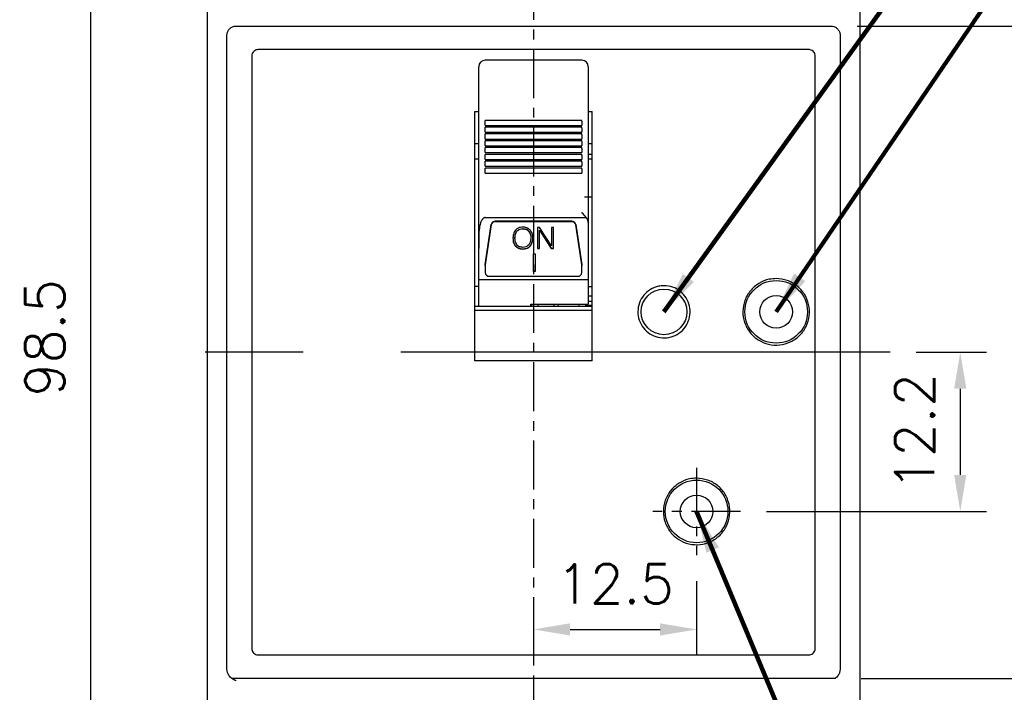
# Model space of a CAD drawing. Extents: x 2148 to 6475, y -907 to 1504.
# Tile 33 of 44: x 5572 to 5647, y 1271 to 1322. Entities that reach past the tile are written whole.
import ezdxf

# ---------------------------------------------------------------- set-up
doc = ezdxf.new("R2010")
doc.units = 0
doc.header["$LTSCALE"] = 3
doc.header["$MEASUREMENT"] = 0
doc.linetypes.add('CENTER', pattern=[2, 1.25, -0.25, 0.25, -0.25])
doc.layers.get('0').update_dxf_attribs({"linetype": 'CONTINUOUS'})
doc.layers.get('Defpoints').update_dxf_attribs({"linetype": 'CONTINUOUS'})
doc.layers.add('cen', color=1, linetype='CENTER')
doc.layers.add('di', color=3, linetype='CONTINUOUS')
doc.styles.add('KIM', font='ROMANS.shx', dxfattribs={"height": 5, "bigfont": 'GSG1.shx'})
doc.styles.get("Standard").update_dxf_attribs({"font": 'romans.shx', "height": 3, "bigfont": 'ghs.shx'})
doc.dimstyles.get("Standard").update_dxf_attribs({"dimtxt": 0.18, "dimasz": 0.18, "dimexe": 0.18, "dimexo": 0.0625, "dimgap": 0.09, "dimtad": 0, "dimtih": 1, "dimtoh": 1, "dimdec": 4, "dimzin": 0, "dimdsep": 46, "dimtxsty": 'Standard', "dimcen": 0.09, "dimadec": 0, "dimazin": 0, "dimtfac": 1, "dimtdec": 4, "dimtofl": 0, "dimtmove": 0, "dimatfit": 3, "dimfxl": 0, "dimtolj": 1, "dimtzin": 0, "dimarcsym": 0})
doc.dimstyles.new('STANDARD$0', dxfattribs={"dimtxt": 5, "dimasz": 5, "dimexe": 1, "dimexo": 2, "dimgap": 2, "dimtad": 1, "dimdec": 4, "dimzin": 12, "dimdsep": 46, "dimtxsty": 'KIM', "dimcen": -1, "dimdle": 0.1, "dimadec": 0, "dimazin": 0, "dimtfac": 1, "dimtdec": 4, "dimtmove": 0, "dimatfit": 3, "dimfxl": 0, "dimtolj": 1, "dimtzin": 0, "dimarcsym": 0})

# ---------------------------------------------------------------- blocks, each defined once
blk = doc.blocks.new('*D167')
at = {"layer": 'Defpoints', "color": 0}
for p in [(5586.92, 1346.868), (5577.158, 1248.268), (5611.12, 1248.268)]:
    blk.add_point(p, dxfattribs=at)
at = {"layer": 'di'}
for p, q in [((5584.92, 1346.868), (5575.158, 1346.868)), ((5577.158, 1344.068), (5577.158, 1251.068)), ((5609.12, 1248.268), (5575.158, 1248.268))]:
    blk.add_line(p, q, dxfattribs=at)
for points in [[(5576.691, 1344.068), (5577.624, 1344.068), (5577.158, 1346.868)], [(5576.691, 1251.068), (5577.624, 1251.068), (5577.158, 1248.268)]]:
    blk.add_solid(points, dxfattribs=at)
at = {"layer": 'di', "insert": (5573.658, 1297.968), "char_height": 3, "attachment_point": 5, "rotation": 90}
blk.add_mtext('\\A1;98.5', dxfattribs=at)
blk = doc.blocks.new('*D168')
at = {"layer": 'Defpoints', "color": 0}
for p in [(5633.92, 1321.868), (5634.234, 1271.868), (5653.831, 1271.868)]:
    blk.add_point(p, dxfattribs=at)
at = {"layer": 'di'}
for p, q in [((5635.92, 1321.868), (5655.831, 1321.868)), ((5653.831, 1319.068), (5653.831, 1274.668)), ((5636.234, 1271.868), (5655.831, 1271.868))]:
    blk.add_line(p, q, dxfattribs=at)
for points in [[(5653.364, 1319.068), (5654.298, 1319.068), (5653.831, 1321.868)], [(5653.364, 1274.668), (5654.298, 1274.668), (5653.831, 1271.868)]]:
    blk.add_solid(points, dxfattribs=at)
at = {"layer": 'di', "insert": (5650.331, 1296.868), "char_height": 3, "attachment_point": 5, "rotation": 90}
blk.add_mtext('\\A1;50', dxfattribs=at)
blk = doc.blocks.new('*D169')
at = {"layer": 'Defpoints', "color": 0}
for p in [(5626.897, 1336.868), (5626.897, 1256.868), (5673.831, 1256.868)]:
    blk.add_point(p, dxfattribs=at)
at = {"layer": 'di'}
for p, q in [((5628.897, 1336.868), (5675.831, 1336.868)), ((5673.831, 1334.068), (5673.831, 1259.668)), ((5628.897, 1256.868), (5675.831, 1256.868))]:
    blk.add_line(p, q, dxfattribs=at)
for points in [[(5673.364, 1334.068), (5674.298, 1334.068), (5673.831, 1336.868)], [(5673.364, 1259.668), (5674.298, 1259.668), (5673.831, 1256.868)]]:
    blk.add_solid(points, dxfattribs=at)
at = {"layer": 'di', "insert": (5670.331, 1296.868), "char_height": 3, "attachment_point": 5, "rotation": 90}
blk.add_mtext('\\A1;80', dxfattribs=at)
blk = doc.blocks.new('*D170')
at = {"layer": 'Defpoints', "color": 0}
for p in [(5635.42, 1328.868), (5635.42, 1264.868), (5663.831, 1264.868)]:
    blk.add_point(p, dxfattribs=at)
at = {"layer": 'di'}
for p, q in [((5637.42, 1328.868), (5665.831, 1328.868)), ((5663.831, 1326.068), (5663.831, 1267.668)), ((5637.42, 1264.868), (5665.831, 1264.868))]:
    blk.add_line(p, q, dxfattribs=at)
for points in [[(5663.364, 1326.068), (5664.298, 1326.068), (5663.831, 1328.868)], [(5663.364, 1267.668), (5664.298, 1267.668), (5663.831, 1264.868)]]:
    blk.add_solid(points, dxfattribs=at)
at = {"layer": 'di', "insert": (5660.331, 1296.868), "char_height": 3, "attachment_point": 5, "rotation": 90}
blk.add_mtext('\\A1;64', dxfattribs=at)
blk = doc.blocks.new('*D160')
at = {"layer": 'Defpoints', "color": 0}
for p in [(5638.457, 1296.868), (5626.975, 1284.668), (5643.831, 1284.668)]:
    blk.add_point(p, dxfattribs=at)
at = {"layer": 'di'}
for p, q in [((5640.457, 1296.868), (5645.831, 1296.868)), ((5643.831, 1294.068), (5643.831, 1287.468)), ((5628.975, 1284.668), (5645.831, 1284.668))]:
    blk.add_line(p, q, dxfattribs=at)
for points in [[(5643.364, 1294.068), (5644.298, 1294.068), (5643.831, 1296.868)], [(5643.364, 1287.468), (5644.298, 1287.468), (5643.831, 1284.668)]]:
    blk.add_solid(points, dxfattribs=at)
at = {"layer": 'di', "insert": (5640.331, 1290.768), "char_height": 3, "attachment_point": 5, "rotation": 90}
blk.add_mtext('\\A1;12.2', dxfattribs=at)
blk = doc.blocks.new('*D161')
at = {"layer": 'Defpoints', "color": 0}
for p in [(5623.62, 1281.314), (5611.12, 1278.394), (5623.62, 1275.625)]:
    blk.add_point(p, dxfattribs=at)
at = {"layer": 'di'}
for p, q in [((5623.62, 1279.314), (5623.62, 1273.625)), ((5611.12, 1276.394), (5611.12, 1273.625)), ((5613.92, 1275.625), (5620.82, 1275.625))]:
    blk.add_line(p, q, dxfattribs=at)
for points in [[(5613.92, 1276.092), (5613.92, 1275.159), (5611.12, 1275.625)], [(5620.82, 1276.092), (5620.82, 1275.159), (5623.62, 1275.625)]]:
    blk.add_solid(points, dxfattribs=at)
at = {"layer": 'di', "insert": (5617.37, 1279.125), "char_height": 3, "attachment_point": 5}
blk.add_mtext('\\A1;12.5', dxfattribs=at)
blk = doc.blocks.new('*D164')
at = {"layer": 'Defpoints', "color": 0}
for p in [(5614.475, 1338.868), (5614.397, 1254.868), (5683.831, 1254.868)]:
    blk.add_point(p, dxfattribs=at)
at = {"layer": 'di'}
for p, q in [((5616.475, 1338.868), (5685.831, 1338.868)), ((5683.831, 1336.068), (5683.831, 1257.668)), ((5616.397, 1254.868), (5685.831, 1254.868))]:
    blk.add_line(p, q, dxfattribs=at)
for points in [[(5683.364, 1336.068), (5684.298, 1336.068), (5683.831, 1338.868)], [(5683.364, 1257.668), (5684.298, 1257.668), (5683.831, 1254.868)]]:
    blk.add_solid(points, dxfattribs=at)
at = {"layer": 'di', "insert": (5680.331, 1296.868), "char_height": 3, "attachment_point": 5, "rotation": 90}
blk.add_mtext('\\A1;84', dxfattribs=at)

msp = doc.modelspace()

# ---------------------------------------------------------------- linework, layer by layer
for p, q in [((5586.12, 1265.568), (5586.12, 1328.168)), ((5636.12, 1328.168), (5636.12, 1265.568)), ((5588.32, 1321.868), (5633.92, 1321.868)), ((5587.62, 1320.982), (5587.62, 1321.167)), ((5587.62, 1272.754), (5587.62, 1320.982)), ((5634.62, 1321.167), (5634.62, 1320.982)), ((5634.62, 1320.982), (5634.62, 1272.754)), ((5589.52, 1319.568), (5589.52, 1274.168)), ((5632.22, 1320.068), (5590.02, 1320.068)), ((5632.72, 1274.168), (5632.72, 1319.568)), ((5606.92, 1317.971), (5606.92, 1318.745)), ((5614.82, 1319.245), (5607.42, 1319.245)), ((5615.32, 1318.745), (5615.32, 1317.971)), ((5606.92, 1317.478), (5606.92, 1317.971)), ((5615.32, 1317.971), (5615.32, 1317.478)), ((5606.92, 1315.168), (5606.92, 1317.478)), ((5615.32, 1317.478), (5615.32, 1315.168)), ((5606.62, 1315.333), (5606.92, 1315.333)), ((5606.62, 1296.208), (5606.62, 1315.333)), ((5606.92, 1309.29), (5606.92, 1315.168)), ((5615.32, 1315.333), (5615.62, 1315.333)), ((5615.32, 1315.168), (5615.32, 1309.29)), ((5615.62, 1296.208), (5615.62, 1315.333)), ((5614.82, 1314.646), (5607.42, 1314.646)), ((5607.42, 1314.588), (5607.42, 1314.646)), ((5607.42, 1314.26), (5607.42, 1314.588)), ((5607.42, 1314.26), (5614.82, 1314.26)), ((5614.82, 1314.123), (5607.42, 1314.123)), ((5607.42, 1314.066), (5607.42, 1314.123)), ((5614.82, 1314.588), (5614.82, 1314.646)), ((5614.82, 1314.588), (5614.82, 1314.26)), ((5614.82, 1314.066), (5614.82, 1314.123)), ((5607.42, 1313.737), (5607.42, 1314.066)), ((5607.42, 1313.737), (5614.82, 1313.737)), ((5614.82, 1313.601), (5607.42, 1313.601)), ((5607.42, 1313.543), (5607.42, 1313.601)), ((5607.42, 1313.214), (5607.42, 1313.543)), ((5614.82, 1314.066), (5614.82, 1313.737)), ((5614.82, 1313.543), (5614.82, 1313.601)), ((5614.82, 1313.543), (5614.82, 1313.214)), ((5606.92, 1312.842), (5606.62, 1312.842)), ((5607.42, 1313.214), (5614.82, 1313.214)), ((5614.82, 1313.078), (5607.42, 1313.078)), ((5607.42, 1313.021), (5607.42, 1313.078)), ((5607.42, 1312.692), (5607.42, 1313.021)), ((5607.42, 1312.692), (5614.82, 1312.692)), ((5614.82, 1313.021), (5614.82, 1313.078)), ((5614.82, 1313.021), (5614.82, 1312.692)), ((5615.62, 1312.842), (5615.32, 1312.842)), ((5614.82, 1312.555), (5607.42, 1312.555)), ((5607.42, 1312.498), (5607.42, 1312.555)), ((5607.42, 1312.169), (5607.42, 1312.498)), ((5607.42, 1312.169), (5614.82, 1312.169)), ((5614.82, 1312.033), (5607.42, 1312.033)), ((5607.42, 1311.975), (5607.42, 1312.033)), ((5607.42, 1311.647), (5607.42, 1311.975)), ((5614.82, 1312.498), (5614.82, 1312.555)), ((5614.82, 1312.498), (5614.82, 1312.169)), ((5614.82, 1311.975), (5614.82, 1312.033)), ((5614.82, 1311.975), (5614.82, 1311.647)), ((5615.62, 1312.039), (5615.32, 1312.039)), ((5606.92, 1311.668), (5606.62, 1311.668)), ((5607.42, 1311.647), (5614.82, 1311.647)), ((5614.82, 1311.51), (5607.42, 1311.51)), ((5607.42, 1311.453), (5607.42, 1311.51)), ((5607.42, 1311.124), (5607.42, 1311.453)), ((5607.42, 1311.124), (5614.82, 1311.124)), ((5614.82, 1311.453), (5614.82, 1311.51)), ((5614.82, 1311.453), (5614.82, 1311.124)), ((5615.62, 1311.668), (5615.32, 1311.668)), ((5614.82, 1310.988), (5607.42, 1310.988)), ((5607.42, 1310.93), (5607.42, 1310.988)), ((5607.42, 1310.601), (5607.42, 1310.93)), ((5607.42, 1310.601), (5614.82, 1310.601)), ((5614.82, 1310.93), (5614.82, 1310.988)), ((5614.82, 1310.93), (5614.82, 1310.601)), ((5606.92, 1308.929), (5606.92, 1309.29)), ((5606.92, 1308.598), (5606.92, 1308.929)), ((5615.32, 1309.29), (5615.32, 1308.929)), ((5615.32, 1308.929), (5615.32, 1308.598)), ((5606.92, 1307.501), (5606.92, 1308.598)), ((5615.62, 1308.768), (5615.02, 1308.768)), ((5615.32, 1308.598), (5615.32, 1306.82)), ((5606.92, 1304.814), (5606.92, 1307.501)), ((5607.42, 1307.192), (5615.164, 1307.192)), ((5607.423, 1303.598), (5607.883, 1306.662)), ((5607.883, 1306.631), (5607.423, 1303.567)), ((5614.06, 1306.907), (5608.18, 1306.907)), ((5614.06, 1306.876), (5608.18, 1306.876)), ((5614.357, 1306.662), (5614.817, 1303.598)), ((5614.817, 1303.567), (5614.357, 1306.631)), ((5615.32, 1306.82), (5615.32, 1302.437)), ((5609.851, 1306.157), (5609.851, 1306.142)), ((5610.307, 1306.347), (5610.307, 1306.331)), ((5610.751, 1306.162), (5610.751, 1306.146)), ((5611.58, 1306.436), (5611.413, 1306.436)), ((5611.413, 1306.436), (5611.413, 1304.823)), ((5611.567, 1306.237), (5612.474, 1304.839)), ((5611.567, 1306.237), (5611.567, 1306.222)), ((5611.567, 1304.823), (5611.567, 1306.222)), ((5611.567, 1306.222), (5612.474, 1304.823)), ((5612.491, 1305.028), (5611.58, 1306.436)), ((5612.645, 1306.436), (5612.491, 1306.436)), ((5612.491, 1306.436), (5612.491, 1305.028)), ((5612.645, 1304.823), (5612.645, 1306.436)), ((5609.697, 1305.632), (5609.697, 1305.617)), ((5609.737, 1305.018), (5609.737, 1305.002)), ((5610.907, 1305.632), (5610.907, 1305.617)), ((5606.92, 1302.437), (5606.92, 1304.814)), ((5610.302, 1304.799), (5610.302, 1304.783)), ((5610.855, 1305.009), (5610.855, 1304.993)), ((5611.117, 1304.402), (5611.243, 1304.402)), ((5611.117, 1303.06), (5611.117, 1304.402)), ((5611.243, 1304.402), (5611.243, 1303.06)), ((5611.413, 1304.839), (5611.567, 1304.839)), ((5611.413, 1304.823), (5611.567, 1304.823)), ((5612.474, 1304.839), (5612.645, 1304.839)), ((5612.474, 1304.839), (5612.474, 1304.823)), ((5612.474, 1304.823), (5612.645, 1304.823)), ((5607.42, 1303.527), (5607.42, 1303.558)), ((5607.42, 1303.527), (5607.42, 1302.976)), ((5614.82, 1303.558), (5614.82, 1303.527)), ((5614.82, 1302.976), (5614.82, 1303.527)), ((5611.243, 1303.075), (5611.117, 1303.075)), ((5611.243, 1303.06), (5611.117, 1303.06)), ((5606.92, 1302.437), (5615.32, 1302.437)), ((5606.92, 1300.368), (5606.92, 1302.437)), ((5607.72, 1302.691), (5614.52, 1302.691)), ((5615.32, 1302.437), (5615.32, 1300.561)), ((5606.92, 1301.913), (5606.62, 1301.913)), ((5615.32, 1301.913), (5615.62, 1301.913)), ((5610.92, 1300.561), (5615.32, 1300.561)), ((5610.92, 1300.368), (5610.92, 1300.561)), ((5610.97, 1300.561), (5610.97, 1300.408)), ((5611.47, 1300.368), (5611.47, 1300.561)), ((5612.67, 1300.561), (5612.67, 1300.368)), ((5613.02, 1300.561), (5613.02, 1300.368)), ((5614.62, 1300.368), (5614.62, 1300.561)), ((5615.12, 1300.561), (5615.12, 1300.468)), ((5615.62, 1301.168), (5615.32, 1301.168)), ((5615.62, 1300.768), (5615.32, 1300.768)), ((5615.62, 1300.368), (5606.62, 1300.368)), ((5615.62, 1300.068), (5606.62, 1300.068)), ((5610.97, 1300.368), (5610.97, 1300.408)), ((5615.12, 1300.368), (5615.12, 1300.468)), ((5615.12, 1300.468), (5615.62, 1300.468)), ((5615.62, 1296.208), (5606.62, 1296.208)), ((5590.02, 1273.668), (5632.22, 1273.668)), ((5587.62, 1272.577), (5587.62, 1272.754)), ((5587.62, 1272.558), (5587.62, 1272.577)), ((5634.62, 1272.754), (5634.62, 1272.577)), ((5634.62, 1272.577), (5634.62, 1272.558)), ((5634.234, 1271.868), (5588.006, 1271.868))]:
    msp.add_line(p, q)
for centre, radius in [((5629.72, 1299.968), 2.4), ((5621.12, 1299.968), 1.75), ((5629.72, 1299.968), 1.25), ((5623.62, 1284.668), 2.4), ((5623.62, 1284.668), 1.25)]:
    msp.add_circle(centre, radius)
for centre, radius, start, end in [((5607.42, 1318.745), 0.5, 90, 180), ((5614.82, 1318.745), 0.5, 0, 90), ((5608.174, 1306.611), 0.296, 88.87159, 170.16317), ((5608.174, 1306.58), 0.296, 88.87169, 170.16306), ((5614.066, 1306.611), 0.296, 9.83709, 91.12815), ((5614.066, 1306.58), 0.296, 9.8372, 91.12804), ((5607.692, 1303.558), 0.272, 171.4541, 179.99771), ((5607.692, 1303.527), 0.272, 171.45384, 179.99777), ((5614.548, 1303.558), 0.271, 359.99994, 8.54825), ((5614.549, 1303.527), 0.271, 359.99988, 8.54851), ((5607.713, 1302.984), 0.293, 181.47315, 271.4007), ((5614.527, 1302.984), 0.293, 268.59912, 358.52685)]:
    msp.add_arc(centre, radius, start, end)
for points, knots in [([(5587.62, 1321.167), (5587.628, 1321.246), (5587.643, 1321.404), (5587.764, 1321.614), (5587.942, 1321.773), (5588.139, 1321.857), (5588.269, 1321.865), (5588.32, 1321.868)], [0, 0, 0, 0, 0.215207, 0.430422, 0.64545, 0.860088, 1, 1, 1, 1]), ([(5633.92, 1321.868), (5633.999, 1321.861), (5634.156, 1321.845), (5634.365, 1321.725), (5634.524, 1321.547), (5634.608, 1321.35), (5634.616, 1321.219), (5634.62, 1321.167)], [0, 0, 0, 0, 0.21418, 0.428355, 0.642715, 0.857467, 1, 1, 1, 1]), ([(5590.02, 1320.068), (5589.964, 1320.063), (5589.851, 1320.052), (5589.702, 1319.966), (5589.588, 1319.839), (5589.528, 1319.698), (5589.522, 1319.605), (5589.52, 1319.568)], [0, 0, 0, 0, 0.214623, 0.429244, 0.643892, 0.858596, 1, 1, 1, 1]), ([(5632.72, 1319.568), (5632.714, 1319.625), (5632.703, 1319.737), (5632.617, 1319.887), (5632.49, 1320), (5632.35, 1320.06), (5632.257, 1320.066), (5632.22, 1320.068)], [0, 0, 0, 0, 0.214764, 0.429529, 0.64427, 0.858957, 1, 1, 1, 1]), ([(5615.164, 1307.192), (5615.054, 1307.321), (5614.944, 1307.451), (5614.821, 1307.569), (5614.82, 1307.57)], [0, 0, 0, 0, 0.991276, 1, 1, 1, 1]), ([(5607.42, 1307.192), (5607.396, 1307.189), (5607.343, 1307.184), (5607.257, 1307.131), (5607.146, 1307.005), (5607.016, 1306.698), (5606.936, 1306.226), (5606.92, 1305.563), (5606.92, 1305.092), (5606.92, 1304.814)], [0, 0, 0, 0, 0.026542, 0.059127, 0.111468, 0.218155, 0.444442, 0.672363, 1, 1, 1, 1]), ([(5615.32, 1306.82), (5615.313, 1306.881), (5615.3, 1307.002), (5615.227, 1307.124), (5615.175, 1307.18), (5615.164, 1307.192)], [0, 0, 0, 0, 0.4427096, 0.8848698, 1, 1, 1, 1]), ([(5609.735, 1306.234), (5609.67, 1306.126), (5609.553, 1305.933), (5609.546, 1305.712), (5609.543, 1305.614)], [0, 0, 0, 0, 0.558164, 1, 1, 1, 1]), ([(5609.697, 1305.632), (5609.701, 1305.738), (5609.708, 1305.925), (5609.807, 1306.087), (5609.851, 1306.157)], [0, 0, 0, 0, 0.560727, 1, 1, 1, 1]), ([(5609.697, 1305.617), (5609.701, 1305.722), (5609.708, 1305.91), (5609.807, 1306.071), (5609.851, 1306.142)], [0, 0, 0, 0, 0.560727, 1, 1, 1, 1]), ([(5610.302, 1306.457), (5610.181, 1306.449), (5609.964, 1306.434), (5609.805, 1306.295), (5609.735, 1306.234)], [0, 0, 0, 0, 0.560206, 1, 1, 1, 1]), ([(5609.851, 1306.157), (5609.884, 1306.191), (5609.949, 1306.258), (5610.107, 1306.333), (5610.231, 1306.342), (5610.307, 1306.347)], [0, 0, 0, 0, 0.280171, 0.560364, 1, 1, 1, 1]), ([(5609.851, 1306.142), (5609.884, 1306.176), (5609.949, 1306.243), (5610.107, 1306.317), (5610.231, 1306.326), (5610.307, 1306.331)], [0, 0, 0, 0, 0.280171, 0.560364, 1, 1, 1, 1]), ([(5610.864, 1306.236), (5610.773, 1306.31), (5610.609, 1306.442), (5610.396, 1306.452), (5610.302, 1306.457)], [0, 0, 0, 0, 0.557807, 1, 1, 1, 1]), ([(5610.307, 1306.347), (5610.403, 1306.339), (5610.575, 1306.325), (5610.697, 1306.212), (5610.751, 1306.162)], [0, 0, 0, 0, 0.559821, 1, 1, 1, 1]), ([(5610.307, 1306.331), (5610.403, 1306.324), (5610.575, 1306.31), (5610.697, 1306.196), (5610.751, 1306.146)], [0, 0, 0, 0, 0.559821, 1, 1, 1, 1]), ([(5610.751, 1306.162), (5610.805, 1306.069), (5610.9, 1305.904), (5610.905, 1305.715), (5610.907, 1305.632)], [0, 0, 0, 0, 0.558164, 1, 1, 1, 1]), ([(5610.751, 1306.146), (5610.805, 1306.054), (5610.9, 1305.888), (5610.905, 1305.7), (5610.907, 1305.617)], [0, 0, 0, 0, 0.558164, 1, 1, 1, 1]), ([(5611.061, 1305.616), (5611.056, 1305.741), (5611.047, 1305.966), (5610.92, 1306.154), (5610.864, 1306.236)], [0, 0, 0, 0, 0.560689, 1, 1, 1, 1]), ([(5609.543, 1305.629), (5609.548, 1305.505), (5609.558, 1305.284), (5609.683, 1305.099), (5609.737, 1305.018)], [0, 0, 0, 0, 0.560643, 1, 1, 1, 1]), ([(5609.543, 1305.614), (5609.548, 1305.49), (5609.558, 1305.269), (5609.683, 1305.083), (5609.737, 1305.002)], [0, 0, 0, 0, 0.560645, 1, 1, 1, 1]), ([(5609.86, 1305.09), (5609.804, 1305.181), (5609.705, 1305.345), (5609.7, 1305.534), (5609.697, 1305.617)], [0, 0, 0, 0, 0.558085, 1, 1, 1, 1]), ([(5609.737, 1305.018), (5609.83, 1304.944), (5609.995, 1304.814), (5610.208, 1304.803), (5610.302, 1304.799)], [0, 0, 0, 0, 0.557825, 1, 1, 1, 1]), ([(5610.307, 1304.909), (5610.211, 1304.916), (5610.039, 1304.93), (5609.915, 1305.041), (5609.86, 1305.09)], [0, 0, 0, 0, 0.559929, 1, 1, 1, 1]), ([(5610.747, 1305.092), (5610.676, 1305.032), (5610.55, 1304.923), (5610.381, 1304.913), (5610.307, 1304.909)], [0, 0, 0, 0, 0.558064, 1, 1, 1, 1]), ([(5610.907, 1305.617), (5610.903, 1305.511), (5610.895, 1305.322), (5610.792, 1305.162), (5610.747, 1305.092)], [0, 0, 0, 0, 0.560622, 1, 1, 1, 1]), ([(5610.855, 1305.009), (5610.925, 1305.116), (5611.051, 1305.307), (5611.058, 1305.532), (5611.061, 1305.631)], [0, 0, 0, 0, 0.557957, 1, 1, 1, 1]), ([(5610.855, 1304.993), (5610.925, 1305.1), (5611.051, 1305.292), (5611.058, 1305.516), (5611.061, 1305.616)], [0, 0, 0, 0, 0.557957, 1, 1, 1, 1]), ([(5609.737, 1305.002), (5609.83, 1304.929), (5609.995, 1304.798), (5610.208, 1304.788), (5610.302, 1304.783)], [0, 0, 0, 0, 0.557825, 1, 1, 1, 1]), ([(5610.302, 1304.799), (5610.419, 1304.807), (5610.629, 1304.822), (5610.786, 1304.952), (5610.855, 1305.009)], [0, 0, 0, 0, 0.560065, 1, 1, 1, 1]), ([(5610.302, 1304.783), (5610.419, 1304.792), (5610.629, 1304.806), (5610.786, 1304.936), (5610.855, 1304.993)], [0, 0, 0, 0, 0.560065, 1, 1, 1, 1]), ([(5629.72, 1302.518), (5630.007, 1302.49), (5630.58, 1302.434), (5631.343, 1301.994), (5631.924, 1301.347), (5632.255, 1300.539), (5632.301, 1299.668), (5632.056, 1298.83), (5631.548, 1298.121), (5630.833, 1297.62), (5629.993, 1297.384), (5629.122, 1297.439), (5628.319, 1297.78), (5627.673, 1298.367), (5627.258, 1299.135), (5627.121, 1299.996), (5627.277, 1300.855), (5627.708, 1301.614), (5628.366, 1302.184), (5629.076, 1302.478), (5629.541, 1302.507), (5629.72, 1302.518)], [0, 0, 0, 0, 0.053688, 0.107376, 0.161064, 0.214754, 0.268443, 0.322132, 0.375821, 0.429509, 0.483198, 0.536886, 0.590575, 0.644263, 0.697952, 0.75164, 0.805329, 0.859018, 0.912707, 0.966396, 1, 1, 1, 1]), ([(5621.12, 1301.968), (5621.345, 1301.946), (5621.795, 1301.902), (5622.393, 1301.557), (5622.848, 1301.05), (5623.109, 1300.416), (5623.145, 1299.732), (5622.952, 1299.076), (5622.553, 1298.519), (5621.993, 1298.127), (5621.334, 1297.941), (5620.651, 1297.985), (5620.021, 1298.252), (5619.515, 1298.712), (5619.189, 1299.314), (5619.082, 1299.99), (5619.204, 1300.664), (5619.542, 1301.259), (5620.058, 1301.706), (5620.615, 1301.937), (5620.98, 1301.96), (5621.12, 1301.968)], [0, 0, 0, 0, 0.053688, 0.107376, 0.161065, 0.214754, 0.268443, 0.322132, 0.375821, 0.429509, 0.483198, 0.536886, 0.590575, 0.644264, 0.697952, 0.751641, 0.80533, 0.859019, 0.912708, 0.966397, 1, 1, 1, 1]), ([(5623.62, 1287.218), (5623.907, 1287.19), (5624.48, 1287.134), (5625.243, 1286.694), (5625.824, 1286.047), (5626.155, 1285.239), (5626.201, 1284.368), (5625.956, 1283.53), (5625.448, 1282.821), (5624.733, 1282.32), (5623.893, 1282.084), (5623.022, 1282.139), (5622.219, 1282.48), (5621.573, 1283.067), (5621.159, 1283.834), (5621.021, 1284.696), (5621.177, 1285.555), (5621.608, 1286.314), (5622.266, 1286.884), (5622.976, 1287.178), (5623.441, 1287.207), (5623.62, 1287.218)], [0, 0, 0, 0, 0.053685, 0.107369, 0.161055, 0.214743, 0.268434, 0.322129, 0.375823, 0.429516, 0.483203, 0.536886, 0.590567, 0.64425, 0.69794, 0.751633, 0.805328, 0.859021, 0.912711, 0.966399, 1, 1, 1, 1]), ([(5589.52, 1274.168), (5589.525, 1274.112), (5589.537, 1274), (5589.623, 1273.85), (5589.75, 1273.737), (5589.89, 1273.677), (5589.983, 1273.671), (5590.02, 1273.668)], [0, 0, 0, 0, 0.214765, 0.429529, 0.644268, 0.858955, 1, 1, 1, 1]), ([(5632.22, 1273.668), (5632.276, 1273.674), (5632.389, 1273.685), (5632.538, 1273.771), (5632.651, 1273.898), (5632.711, 1274.039), (5632.718, 1274.131), (5632.72, 1274.168)], [0, 0, 0, 0, 0.214622, 0.429245, 0.643891, 0.858594, 1, 1, 1, 1]), ([(5588.32, 1271.68), (5588.318, 1271.681), (5588.29, 1271.696), (5588.235, 1271.726), (5588.129, 1271.785), (5587.958, 1271.894), (5587.771, 1272.074), (5587.642, 1272.321), (5587.627, 1272.482), (5587.62, 1272.558)], [0, 0, 0, 0, 0.004468, 0.081402, 0.158296, 0.31107, 0.594254, 0.807722, 1, 1, 1, 1]), ([(5634.62, 1272.558), (5634.613, 1272.482), (5634.598, 1272.321), (5634.469, 1272.074), (5634.325, 1271.936), (5634.235, 1271.869), (5634.234, 1271.868)], [0, 0, 0, 0, 0.1922782, 0.4057456, 0.6889296, 0.6905464, 0.6905464, 0.6905464, 0.6905464])]:
    msp.add_open_spline(points, degree=3, knots=knots)
at = {"layer": 'cen'}
for p, q in [((5611.12, 1350.101), (5611.12, 1244.962)), ((5623.62, 1288.023), (5623.62, 1281.314)), ((5626.975, 1284.668), (5620.265, 1284.668))]:
    msp.add_line(p, q, dxfattribs=at)
at = {"layer": 'cen', "ltscale": 10}
msp.add_line((5638.457, 1296.868), (5583.117, 1296.868), dxfattribs=at)

# ---------------------------------------------------------------- dimensions: what is measured, and where the dimension line sits
at = {"layer": 'di'}
dim = msp.add_linear_dim(base=(5577.158, 1248.268), p1=(5586.92, 1346.868), p2=(5611.12, 1248.268), angle=90, text='98.5', dimstyle='STANDARD$0', override={"dimtxt": 3, "dimasz": 2.8, "dimexe": 2, "dimdec": 2, "dimzin": 8, "dimtxsty": 'Standard', "dimcen": 0, "dimclrd": 256, "dimclre": 256, "dimclrt": 256, "dimadec": 2, "dimazin": 2, "dimtfac": 0.6, "dimtdec": 2, "dimtzin": 8, "dimlwd": 65535, "dimlwe": 65535, "dimarcsym": 1}, dxfattribs=at)
dim.commit()
dim.dimension.update_dxf_attribs({"geometry": '*D167', "text_midpoint": (5577.158, 1297.968), "dimtype": 160})
for base, p1, p2, picture, middle in [((5683.831, 1254.868), (5614.475, 1338.868), (5614.397, 1254.868), '*D164', (5683.831, 1296.868)), ((5673.831, 1256.868), (5626.897, 1336.868), (5626.897, 1256.868), '*D169', (5673.831, 1296.868)), ((5663.831, 1264.868), (5635.42, 1328.868), (5635.42, 1264.868), '*D170', (5663.831, 1296.868)), ((5653.831, 1271.868), (5633.92, 1321.868), (5634.234, 1271.868), '*D168', (5653.831, 1296.868)), ((5643.831, 1284.668), (5638.457, 1296.868), (5626.975, 1284.668), '*D160', (5643.831, 1290.768))]:
    dim = msp.add_linear_dim(base=base, p1=p1, p2=p2, angle=270, dimstyle='STANDARD$0', override={"dimtxt": 3, "dimasz": 2.8, "dimexe": 2, "dimdec": 2, "dimzin": 8, "dimtxsty": 'Standard', "dimcen": 0, "dimclrd": 256, "dimclre": 256, "dimclrt": 256, "dimadec": 2, "dimazin": 2, "dimtfac": 0.6, "dimtdec": 2, "dimtmove": 0, "dimtzin": 8, "dimlwd": 65535, "dimlwe": 65535, "dimarcsym": 1}, dxfattribs=at)
    dim.commit()
    dim.dimension.update_dxf_attribs({"geometry": picture, "text_midpoint": middle, "dimtype": 160})
dim = msp.add_linear_dim(base=(5623.62, 1275.625), p1=(5611.12, 1278.394), p2=(5623.62, 1281.314), dimstyle='STANDARD$0', override={"dimtxt": 3, "dimasz": 2.8, "dimexe": 2, "dimdec": 2, "dimzin": 8, "dimtxsty": 'Standard', "dimcen": 0, "dimclrd": 256, "dimclre": 256, "dimclrt": 256, "dimadec": 2, "dimazin": 2, "dimtfac": 0.6, "dimtdec": 2, "dimtzin": 8, "dimlwd": 65535, "dimlwe": 65535, "dimarcsym": 1}, dxfattribs=at)
dim.commit()
dim.dimension.update_dxf_attribs({"geometry": '*D161', "text_midpoint": (5617.37, 1275.625), "dimtype": 160})

# ---------------------------------------------------------------- leaders
at = {"layer": 'di', "annotation_type": 0, "has_hookline": 1, "hookline_direction": 0}
for points, text_width in [([(5621.12, 1299.968), (5660.363, 1354.459), (5663.563, 1354.459)], 31.6), ([(5629.72, 1299.968), (5659.15, 1343.209), (5662.35, 1343.209)], 45.067), ([(5623.62, 1284.668), (5644.22, 1235.248), (5647.42, 1235.248)], 29.778)]:
    msp.add_leader(points, dimstyle='Standard', override={"dimtxt": 4, "dimasz": 3.2, "dimexe": 2, "dimexo": 2, "dimgap": 2, "dimtad": 1, "dimtih": 0, "dimtoh": 0, "dimdec": 2, "dimzin": 8, "dimcen": 0, "dimclrd": 256, "dimclre": 256, "dimclrt": 256, "dimadec": 2, "dimazin": 2, "dimtfac": 0.6, "dimtdec": 2, "dimtofl": 1, "dimtzin": 8, "dimlwd": 65535, "dimlwe": 65535, "dimarcsym": 1}, dxfattribs=dict(at, text_width=text_width))

doc.saveas('drawing.dxf')
